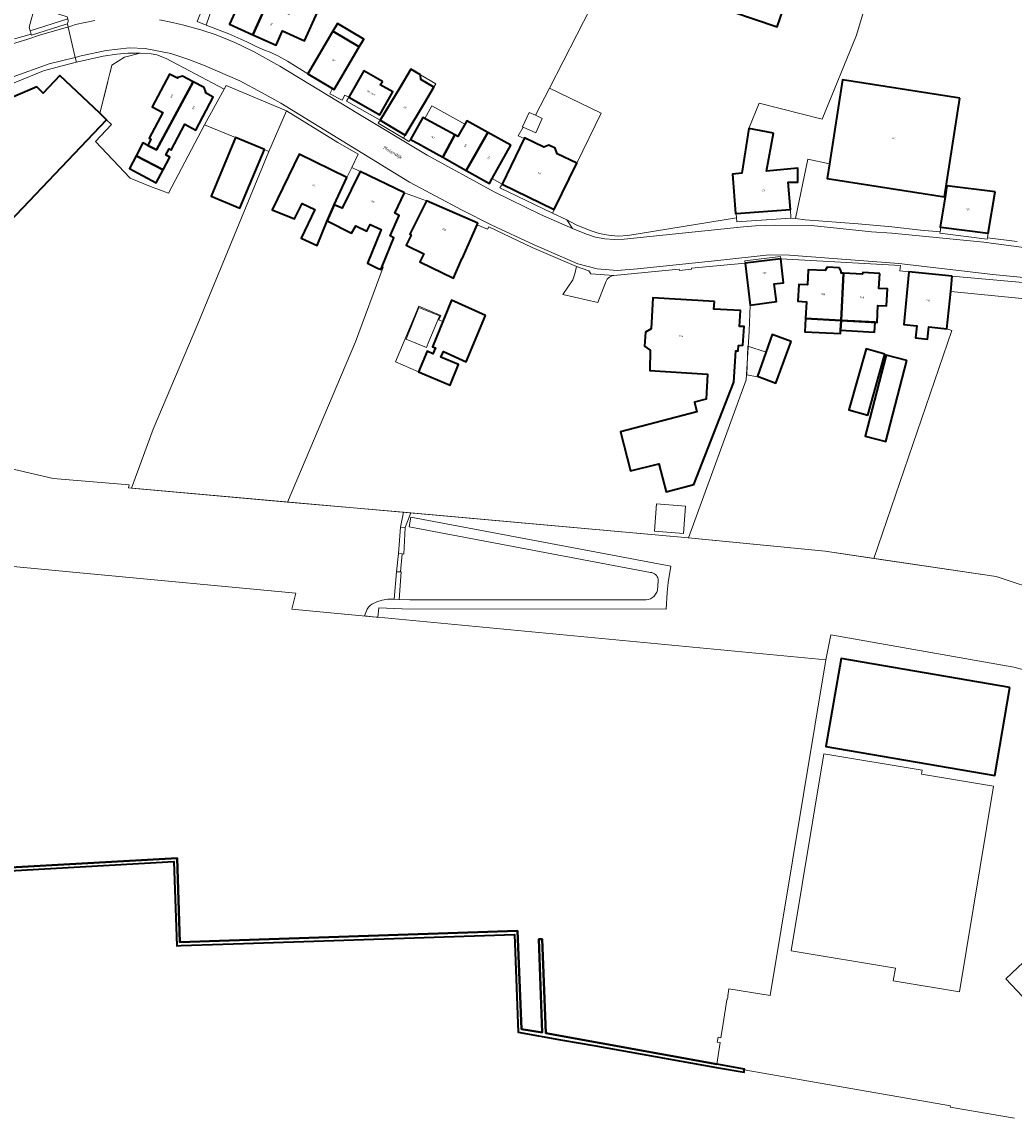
# Model space of a CAD drawing. Header units: metres. Extents: x 110065 to 112666, y 425872 to 427362.
# Tile 79 of 104: x 111413 to 111619, y 426213 to 426440. Entities that reach past the tile are written whole.
import ezdxf

# ---------------------------------------------------------------- set-up
doc = ezdxf.new("R2010")
doc.units = ezdxf.units.M
doc.linetypes.add('IE-TERREINAFSCHEIDING', pattern=[10, 8, -2])
for name, color, linetype, lineweight in [('B-WE-GK-KADEMUUR-G', 150, 'Continuous', 35), ('B-WE-GK-KADEMUUR-GV', 150, 'Continuous', 35), ('B-WE-GR-BEPLANTING_CULTUUR_HEESTERS-GV', 90, 'Continuous', 18), ('B-WE-GR-GRAS-GV', 60, 'Continuous', 13), ('B-WE-GR-HAAG-G', 90, 'GR-HAAG1', 13), ('B-WE-IE-TERREINAFSCHEIDING-G', 210, 'IE-TERREINAFSCHEIDING', 18), ('B-WE-IE-TERREINAFSCHEIDING_KUNSTMATIG_HEKWERK-G', 20, 'IE-TERREINAFSCHEIDING-KUNSTMATIG', 18), ('B-WE-IE-TERREINAFSCHEIDING_KUNSTMATIG_MUUR-G', 90, 'IE-TERREINAFSCHEIDING-KUNSTMATIG-DICHT', 18), ('B-WE-OG-BEBOUWING-GV', 7, 'Continuous', 35), ('B-WE-OG-BEBOUWING-T18', 10, 'Continuous', 18), ('B-WE-OG-BEBOUWING_LUIFEL-GV', 7, 'Continuous', 18), ('B-WE-OG-BEBOUWING_OVERIG-GV', 7, 'Continuous', 18), ('B-WE-OG-BEBOUWING_STRAATNAAM-T35', 50, 'Continuous', 35), ('B-WE-OG-TERREIN_ERF-GV', 7, 'Continuous', 18), ('B-WE-VH-ONVERHARD-GV', 252, 'Continuous', 18), ('B-WE-VH-VERHARDING_ASFALT-GV', 252, 'Continuous', 18), ('B-WE-VH-VERHARDING_BETON-GV', 252, 'Continuous', 18), ('B-WE-VH-VERHARDING_GESLOTEN-GV', 7, 'Continuous', 18), ('B-WE-VH-VERHARDING_OPEN-GV', 252, 'Continuous', 18), ('B-WE-VH-VERHARDING_TEGEL-GV', 252, 'Continuous', 18)]:
    doc.layers.add(name, color=color, linetype=linetype, lineweight=lineweight)
doc.styles.add('NLCS-ISO-M200-T18', font='NLCS-ISO.ttf')
doc.styles.add('NLCS-ISO-M200-T35', font='NLCS-ISO.ttf')
doc.linetypes.add('GR-HAAG1', pattern='A,6,[176,NLCS.SHX,S=0.125,R=0,X=0,Y=0],-2', length=8)
doc.linetypes.add('IE-TERREINAFSCHEIDING-KUNSTMATIG', pattern='A,4,[82,NLCS.SHX,S=0.75,R=90,X=0,Y=0],4,-2', length=10)
doc.linetypes.add('IE-TERREINAFSCHEIDING-KUNSTMATIG-DICHT', pattern='A,8,-1,[82,NLCS.SHX,S=0.75,R=90,X=0,Y=0],-1', length=10)

msp = doc.modelspace()

# ---------------------------------------------------------------- linework, layer by layer
at = {"layer": 'B-WE-GK-KADEMUUR-G', "flags": 128}
msp.add_lwpolyline([(111333.391, 426330.832), (111334.354, 426330.807), (111326.965, 426260.359), (111445.654, 426266.996), (111446.204, 426249.574), (111516.219, 426251.956), (111516.987, 426231.547), (111521.299, 426230.839), (111520.632, 426250.199), (111521.314, 426250.199), (111522.036, 426230.723), (111557.51, 426224.302)], dxfattribs=at)
at = {"layer": 'B-WE-GK-KADEMUUR-GV', "flags": 128}
msp.add_lwpolyline([(111397.484, 426263.603), (111444.964, 426266.339), (111445.581, 426248.833), (111446.459, 426248.863), (111455.123, 426249.157), (111459.406, 426249.302), (111515.566, 426251.208), (111516.296, 426230.931), (111525.505, 426229.292), (111531.998, 426228.137), (111557.402, 426223.616), (111563.141, 426222.606), (111563.199, 426223.103), (111563.219, 426223.269), (111557.51, 426224.302), (111522.036, 426230.723), (111521.314, 426250.199), (111520.632, 426250.199), (111521.299, 426230.839), (111516.987, 426231.547), (111516.219, 426251.956), (111446.204, 426249.574), (111445.654, 426266.996), (111326.965, 426260.359)], dxfattribs=at)
at = {"layer": 'B-WE-GR-BEPLANTING_CULTUUR_HEESTERS-GV', "flags": 128}
msp.add_lwpolyline([(111462.506, 426463.942), (111459.719, 426465.024), (111453.971, 426450.786), (111449.821, 426440.507), (111451.635, 426439.753), (111454.249, 426447.189), (111459.957, 426459.51), (111462.506, 426463.942), (111462.506, 426463.942)], close=True, dxfattribs=at)
at = {"layer": 'B-WE-GR-GRAS-GV', "flags": 128}
for points in [[(111378.058, 426330.631), (111426.234, 426326.101), (111470.27, 426321.936), (111469.4, 426318.622), (111486.914, 426316.973), (111484.507, 426317.235), (111485.005, 426318.645), (111485.29, 426319.026), (111485.627, 426319.362), (111486.009, 426319.646), (111487.05, 426320.154), (111488.152, 426320.51), (111489.293, 426320.707), (111490.451, 426320.741), (111490.629, 426320.733), (111491.138, 426326.393), (111491.545, 426330.179), (111491.966, 426335.639), (111492.548, 426338.713), (111468.513, 426340.85), (111436.189, 426343.725), (111435.596, 426343.778), (111435.728, 426344.437), (111419.979, 426345.732), (111403.605, 426349.536)], [(111635.46, 426318.764), (111615.401, 426325.415), (111590.063, 426329.17), (111579.938, 426330.671), (111551.604, 426333.453), (111550.88, 426333.524), (111550.88, 426333.524), (111550.88, 426333.524), (111494.09, 426338.576), (111492.89, 426335.568), (111492.635, 426330.044), (111492.311, 426330.084), (111491.954, 426326.402), (111492.101, 426326.404), (111491.671, 426320.627), (111493.891, 426320.576), (111542.826, 426320.552), (111543.294, 426320.638), (111543.74, 426320.803), (111544.151, 426321.043), (111544.515, 426321.349), (111544.82, 426321.714), (111545.059, 426322.126), (111545.222, 426322.573), (111545.377, 426324.409), (111545.373, 426324.618), (111545.344, 426324.825), (111545.267, 426325.099), (111545.147, 426325.358), (111544.987, 426325.594), (111544.791, 426325.802), (111544.565, 426325.975), (111544.314, 426326.111), (111544.045, 426326.205), (111543.764, 426326.254), (111493.772, 426335.675), (111494.079, 426337.714), (111547.942, 426327.546), (111547.434, 426324.141), (111547.231, 426322.08), (111546.974, 426318.611), (111492.31, 426318.685), (111487.424, 426318.917), (111487.263, 426316.942), (111580.126, 426308.127), (111581.131, 426313.316), (111619.037, 426306.609), (111623.273, 426305.497)]]:
    msp.add_lwpolyline(points, dxfattribs=at)
at = {"layer": 'B-WE-GR-HAAG-G', "flags": 128}
msp.add_lwpolyline([(111451.635, 426439.753), (111454.249, 426447.189), (111459.957, 426459.51), (111466.554, 426470.982), (111471.704, 426485.293)], dxfattribs=at)
at = {"layer": 'B-WE-IE-TERREINAFSCHEIDING-G', "flags": 128}
msp.add_lwpolyline([(111438.008, 426433.922), (111434.721, 426433.096), (111432.147, 426431.412), (111429.594, 426421.462)], dxfattribs=at)
at = {"layer": 'B-WE-IE-TERREINAFSCHEIDING_KUNSTMATIG_HEKWERK-G', "flags": 128}
msp.add_lwpolyline([(111353.729, 426351.931), (111383.433, 426349.369), (111403.605, 426349.536), (111419.979, 426345.732), (111435.728, 426344.437), (111435.596, 426343.778), (111500, 426338.05), (111550.88, 426333.524), (111579.938, 426330.671), (111615.401, 426325.415), (111635.46, 426318.764), (111643.014, 426312.823), (111645.386, 426312.11), (111646.13, 426314.96)], dxfattribs=at)
at = {"layer": 'B-WE-IE-TERREINAFSCHEIDING_KUNSTMATIG_MUUR-G', "flags": 128}
for points in [[(111415.367, 426437.877), (111415.168, 426438.55), (111414.947, 426439.295), (111416.145, 426443.611), (111422.83, 426441.46)], [(111573.806, 426399.671), (111576.333, 426411.921), (111580.855, 426410.941)]]:
    msp.add_lwpolyline(points, dxfattribs=at)
at = {"layer": 'B-WE-OG-BEBOUWING-GV', "flags": 128}
for points in [[(111566.524, 426453.725), (111560.316, 426455.896), (111556.155, 426444.116), (111570.01, 426439.363), (111574.061, 426451.227), (111568.879, 426452.865), (111569.107, 426453.703), (111566.804, 426454.423), (111566.524, 426453.725), (111566.524, 426453.725)], [(111466.858, 426450), (111464.553, 426451.044), (111461.913, 426445.214), (111459.39, 426446.356), (111456.486, 426439.942), (111461.325, 426437.75), (111464.218, 426444.17), (111466.858, 426450), (111466.858, 426450)], [(111474.737, 426442.436), (111469.909, 426444.622), (111468.771, 426442.108), (111464.218, 426444.17), (111461.325, 426437.75), (111466.14, 426435.57), (111467.501, 426438.576), (111472.056, 426436.514), (111474.737, 426442.436), (111474.737, 426442.436)], [(111477.923, 426438.461), (111483.404, 426435.219), (111484.35, 426436.818), (111478.869, 426440.061), (111477.923, 426438.461), (111477.923, 426438.461)], [(111483.404, 426435.219), (111477.923, 426438.461), (111472.702, 426429.636), (111477.882, 426426.572), (111478.183, 426426.394), (111483.404, 426435.219), (111483.404, 426435.219)], [(111488.198, 426428.055), (111484.328, 426430.256), (111481.23, 426424.786), (111487.673, 426421.137), (111490.383, 426425.922), (111487.755, 426427.346), (111488.198, 426428.055), (111488.198, 426428.055)], [(111496.11, 426429.414), (111494.065, 426430.617), (111491.784, 426426.738), (111487.75, 426420.049), (111492.92, 426416.931), (111496.988, 426423.677), (111498.869, 426426.875), (111496.173, 426428.43), (111496.11, 426429.414), (111496.11, 426429.414)], [(111429.594, 426421.462), (111421.353, 426429.293), (111417.865, 426425.659), (111416.553, 426426.913), (111406.46, 426422.68), (111395.894, 426411.627), (111397.958, 426409.645), (111394.648, 426406.192), (111397.102, 426403.826), (111393.056, 426399.573), (111392.193, 426400.394), (111385.359, 426393.21), (111386.222, 426392.389), (111365.208, 426370.297), (111358.605, 426363.356), (111368.301, 426354.134), (111431.034, 426420.094), (111429.594, 426421.462), (111429.594, 426421.462)], [(111451.229, 426426.822), (111449.005, 426427.996), (111441.361, 426413.856), (111439.577, 426414.796), (111438.565, 426415.329), (111437.155, 426412.653), (111442.743, 426409.709), (111444.157, 426412.382), (111443.306, 426412.831), (111444, 426414.054), (111444.41, 426413.835), (111447.263, 426419.184), (111449.534, 426417.972), (111453.13, 426424.786), (111451.51, 426425.682), (111451.582, 426425.825), (111451.229, 426426.822), (111451.229, 426426.822)], [(111445.741, 426428.706), (111444.09, 426429.583), (111440.497, 426422.775), (111442.716, 426421.586), (111439.867, 426416.269), (111440.177, 426416.103), (111439.577, 426414.796), (111441.361, 426413.856), (111449.005, 426427.996), (111446.781, 426429.169), (111445.816, 426428.847), (111445.741, 426428.706), (111445.741, 426428.706)], [(111607.854, 426424.622), (111583.562, 426428.394), (111580.855, 426410.941), (111580.389, 426407.934), (111604.682, 426404.167), (111607.854, 426424.622), (111607.854, 426424.622)], [(111503.215, 426416.967), (111496.569, 426420.612), (111494.022, 426416.036), (111495.6, 426415.158), (111497.327, 426414.197), (111500.692, 426412.324), (111503.215, 426416.967), (111503.215, 426416.967)], [(111510.037, 426417.459), (111505.662, 426419.863), (111503.839, 426416.625), (111503.215, 426416.967), (111500.692, 426412.324), (111505.58, 426409.603), (111510.037, 426417.459), (111510.037, 426417.459)], [(111463.724, 426413.917), (111457.752, 426416.408), (111452.697, 426404.29), (111458.669, 426401.799), (111463.724, 426413.917), (111463.724, 426413.917)], [(111514.799, 426414.843), (111510.037, 426417.459), (111505.58, 426409.603), (111510.391, 426406.925), (111510.94, 426407.912), (111514.799, 426414.843), (111514.799, 426414.843)], [(111521.631, 426414.407), (111517.657, 426416.342), (111517.585, 426416.194), (111512.982, 426406.775), (111523.782, 426401.497), (111528.465, 426411.08), (111524.404, 426413.057), (111524.027, 426414.234), (111522.673, 426414.835), (111521.631, 426414.407), (111521.631, 426414.407)], [(111569.239, 426417.313), (111564.118, 426418.295), (111562.667, 426409.011), (111560.756, 426408.838), (111561.375, 426400.663), (111561.487, 426400.671), (111572.739, 426401.523), (111572.313, 426407.157), (111574.295, 426407.18), (111574.32, 426410.067), (111567.806, 426409.477), (111569.239, 426417.313), (111569.239, 426417.313)], [(111442.743, 426409.709), (111437.155, 426412.653), (111435.745, 426409.977), (111441.328, 426407.035), (111442.743, 426409.709), (111442.743, 426409.709)], [(111480.843, 426408.159), (111470.908, 426412.978), (111465.375, 426401.443), (111470.006, 426399.537), (111471.582, 426402.733), (111474.16, 426401.533), (111471.388, 426395.572), (111474.675, 426394.044), (111476.714, 426399.138), (111478.206, 426402.491), (111480.843, 426408.159), (111480.843, 426408.159)], [(111492.789, 426404.943), (111483.559, 426409.418), (111479.866, 426401.794), (111478.206, 426402.491), (111476.714, 426399.138), (111481.765, 426396.591), (111482.653, 426398.116), (111484.989, 426396.985), (111485.678, 426398.407), (111487.905, 426397.33), (111485.086, 426390.349), (111487.183, 426389.335), (111487.848, 426389.032), (111488.113, 426389.672), (111490.592, 426395.645), (111489.769, 426396.058), (111491.695, 426400.253), (111490.744, 426400.713), (111492.789, 426404.943), (111492.789, 426404.943)], [(111615.223, 426405.196), (111605.151, 426406.407), (111604.801, 426404.149), (111603.821, 426397.834), (111603.914, 426397.822), (111613.747, 426396.606), (111615.223, 426405.196), (111615.223, 426405.196)], [(111507.948, 426398.64), (111497.31, 426403.322), (111493.879, 426396.358), (111494.174, 426396.214), (111493.139, 426394.103), (111496.763, 426392.327), (111495.957, 426390.683), (111502.902, 426387.279), (111504.649, 426391.276), (111504.713, 426391.248), (111507.806, 426398.316), (111507.948, 426398.64), (111507.948, 426398.64)], [(111571.354, 426386.331), (111570.797, 426391.274), (111563.386, 426390.361), (111564.39, 426381.646), (111569.88, 426382.443), (111569.394, 426386.068), (111571.354, 426386.331), (111571.354, 426386.331)], [(111582.913, 426389.385), (111580.36, 426389.526), (111579.932, 426388.848), (111576.43, 426389.018), (111576.28, 426385.911), (111574.512, 426385.986), (111574.32, 426382.484), (111576.076, 426382.395), (111575.898, 426378.892), (111583.251, 426378.498), (111583.757, 426388.281), (111583.268, 426388.302), (111583.293, 426388.651), (111582.913, 426389.385), (111582.913, 426389.385)], [(111591.271, 426388.229), (111587.746, 426388.434), (111587.728, 426388.114), (111583.757, 426388.281), (111583.251, 426378.498), (111590.718, 426378.097), (111590.907, 426381.624), (111592.675, 426381.53), (111592.863, 426385.048), (111591.106, 426385.141), (111591.271, 426388.229), (111591.271, 426388.229)], [(111606.288, 426387.667), (111597.328, 426388.577), (111596.245, 426377.681), (111598.937, 426377.414), (111598.684, 426374.871), (111601.187, 426374.622), (111601.437, 426377.144), (111605.206, 426376.77), (111605.971, 426384.473), (111606.288, 426387.667), (111606.288, 426387.667)], [(111509.56, 426379.524), (111502.484, 426382.676), (111498.596, 426373.056), (111499.188, 426372.788), (111498.644, 426371.585), (111497.449, 426372.126), (111495.66, 426367.859), (111502.208, 426365.114), (111503.987, 426369.356), (111500.324, 426370.892), (111500.843, 426372.04), (111505.563, 426369.905), (111509.56, 426379.524), (111509.56, 426379.524)], [(111557.014, 426382.461), (111544.259, 426383.222), (111543.904, 426376.781), (111542.695, 426376.064), (111542.498, 426373.181), (111543.66, 426372.362), (111543.586, 426368.131), (111555.58, 426367.391), (111555.291, 426362.199), (111552.844, 426361.563), (111553.36, 426359.517), (111537.505, 426355.411), (111539.612, 426347.29), (111545.466, 426348.803), (111546.972, 426342.978), (111552.715, 426344.476), (111561.059, 426365.682), (111561.451, 426372.2), (111561.895, 426372.175), (111561.963, 426373.288), (111562.902, 426373.345), (111563.198, 426377.25), (111562.205, 426377.26), (111562.406, 426380.558), (111556.915, 426380.81), (111557.014, 426382.461), (111557.014, 426382.461)], [(111583.251, 426378.498), (111575.897, 426378.872), (111575.752, 426376.159), (111583.105, 426375.765), (111583.142, 426376.469), (111583.251, 426378.498), (111583.251, 426378.498)], [(111583.251, 426378.498), (111583.142, 426376.469), (111590.208, 426376.091), (111590.317, 426378.119), (111583.251, 426378.498), (111583.251, 426378.498)], [(111572.882, 426374.169), (111568.995, 426375.553), (111565.931, 426366.958), (111569.76, 426365.49), (111572.882, 426374.169), (111572.882, 426374.169)], [(111592.356, 426371.531), (111588.421, 426372.639), (111584.86, 426359.989), (111588.794, 426358.882), (111592.356, 426371.531), (111592.356, 426371.531)], [(111596.858, 426370.192), (111592.606, 426371.287), (111588.277, 426354.511), (111592.528, 426353.416), (111596.858, 426370.192), (111596.858, 426370.192)], [(111618.236, 426302.392), (111583.261, 426308.396), (111580.126, 426290.129), (111615.1, 426284.125), (111618.236, 426302.392), (111618.236, 426302.392)]]:
    msp.add_lwpolyline(points, close=True, dxfattribs=at)
at = {"layer": 'B-WE-OG-BEBOUWING_LUIFEL-GV', "flags": 128}
for points in [[(111496.11, 426429.414), (111496.173, 426428.43), (111498.855, 426426.853), (111499.269, 426427.556), (111496.11, 426429.414), (111496.11, 426429.414)], [(111498.45, 426422.988), (111497.013, 426420.368), (111503.215, 426416.967), (111503.839, 426416.625), (111505.305, 426419.228), (111498.45, 426422.988), (111498.45, 426422.988)], [(111495.66, 426367.859), (111497.449, 426372.126), (111498.644, 426371.585), (111499.188, 426372.788), (111498.596, 426373.056), (111500.717, 426378.303), (111499.898, 426378.633), (111500.281, 426379.545), (111495.739, 426381.449), (111490.893, 426369.887), (111495.66, 426367.859), (111495.66, 426367.859)], [(111567.711, 426371.95), (111563.927, 426373.185), (111563.742, 426367.191), (111565.878, 426366.802), (111565.931, 426366.958), (111567.711, 426371.95), (111567.711, 426371.95)]]:
    msp.add_lwpolyline(points, close=True, dxfattribs=at)
at = {"layer": 'B-WE-OG-BEBOUWING_OVERIG-GV', "flags": 128}
for points in [[(111519.894, 426421.038), (111518.607, 426421.631), (111517.245, 426418.675), (111517.4, 426418.603), (111519.969, 426417.419), (111521.332, 426420.375), (111519.894, 426421.038), (111519.894, 426421.038)], [(111500, 426379.49), (111495.767, 426381.215), (111493.087, 426374.64), (111495.094, 426373.822), (111497.347, 426372.904), (111497.846, 426374.128), (111500, 426379.413), (111500.027, 426379.479), (111500, 426379.49), (111500, 426379.49)], [(111551.002, 426340.023), (111545.004, 426340.472), (111544.579, 426334.796), (111550.577, 426334.347), (111551.002, 426340.023), (111551.002, 426340.023)]]:
    msp.add_lwpolyline(points, close=True, dxfattribs=at)
at = {"layer": 'B-WE-OG-TERREIN_ERF-GV', "flags": 128}
for points in [[(111560.316, 426455.896), (111566.524, 426453.725), (111566.804, 426454.423), (111569.107, 426453.703), (111568.879, 426452.865), (111574.061, 426451.227), (111570.01, 426439.363), (111556.155, 426444.116), (111560.316, 426455.896), (111560.316, 426455.896)], [(111474.737, 426442.436), (111472.056, 426436.514), (111467.501, 426438.576), (111466.14, 426435.57), (111461.325, 426437.75), (111456.486, 426439.942), (111459.39, 426446.356), (111461.913, 426445.214), (111464.553, 426451.044), (111466.858, 426450), (111464.218, 426444.17), (111468.771, 426442.108), (111469.909, 426444.622), (111474.737, 426442.436), (111474.737, 426442.436)], [(111443.399, 426432.827), (111441.423, 426433.594), (111440.248, 426433.791), (111438.008, 426433.922), (111434.721, 426433.096), (111432.147, 426431.412), (111429.594, 426421.462), (111431.034, 426420.094), (111432.036, 426419.142), (111428.731, 426415.63), (111435.905, 426408.022), (111440.109, 426406.264), (111443.855, 426404.891), (111451.341, 426419.082), (111455.388, 426426.469), (111443.399, 426432.827), (111443.399, 426432.827)], [(111481.23, 426424.786), (111484.328, 426430.256), (111488.198, 426428.055), (111487.755, 426427.346), (111490.383, 426425.922), (111487.673, 426421.137), (111481.23, 426424.786), (111481.23, 426424.786)], [(111440.177, 426416.103), (111439.867, 426416.269), (111442.716, 426421.586), (111440.497, 426422.775), (111444.09, 426429.583), (111445.741, 426428.706), (111445.816, 426428.847), (111446.781, 426429.169), (111449.005, 426427.996), (111451.229, 426426.822), (111451.582, 426425.825), (111451.51, 426425.682), (111453.13, 426424.786), (111449.534, 426417.972), (111447.263, 426419.184), (111444.41, 426413.835), (111444, 426414.054), (111443.306, 426412.831), (111444.157, 426412.382), (111442.743, 426409.709), (111441.328, 426407.035), (111435.745, 426409.977), (111437.155, 426412.653), (111438.565, 426415.329), (111439.577, 426414.796), (111440.177, 426416.103), (111440.177, 426416.103)], [(111533.534, 426421.453), (111522.801, 426426.698), (111519.894, 426421.038), (111518.607, 426421.631), (111517.245, 426418.675), (111517.4, 426418.603), (111516.347, 426416.783), (111517.585, 426416.194), (111517.657, 426416.342), (111521.631, 426414.407), (111522.673, 426414.835), (111524.027, 426414.234), (111524.404, 426413.057), (111528.465, 426411.08), (111533.534, 426421.453), (111533.534, 426421.453)], [(111478.964, 426415.414), (111468.316, 426421.938), (111464.647, 426413.532), (111449.927, 426377.801), (111440.655, 426355.983), (111436.189, 426343.725), (111468.513, 426340.85), (111482.591, 426374.089), (111488.379, 426389.566), (111488.113, 426389.672), (111487.848, 426389.032), (111487.183, 426389.335), (111485.086, 426390.349), (111487.905, 426397.33), (111485.678, 426398.407), (111484.989, 426396.985), (111482.653, 426398.116), (111481.765, 426396.591), (111476.714, 426399.138), (111474.675, 426394.044), (111471.388, 426395.572), (111474.16, 426401.533), (111471.582, 426402.733), (111470.006, 426399.537), (111465.375, 426401.443), (111470.908, 426412.978), (111480.843, 426408.159), (111481.855, 426410.244), (111483.184, 426412.982), (111478.964, 426415.414), (111478.964, 426415.414)], [(111432.036, 426419.142), (111431.034, 426420.094), (111368.301, 426354.134), (111368.005, 426350.7), (111383.433, 426349.369), (111403.605, 426349.536), (111419.979, 426345.732), (111435.728, 426344.437), (111435.596, 426343.778), (111436.189, 426343.725), (111440.655, 426355.983), (111449.927, 426377.801), (111464.647, 426413.532), (111463.724, 426413.917), (111458.669, 426401.799), (111452.697, 426404.29), (111457.752, 426416.408), (111451.341, 426419.082), (111443.855, 426404.891), (111440.109, 426406.264), (111435.905, 426408.022), (111428.731, 426415.63), (111432.036, 426419.142), (111432.036, 426419.142)], [(111492.92, 426416.931), (111487.75, 426420.049), (111487.321, 426419.394), (111492.538, 426416.297), (111492.92, 426416.931), (111492.92, 426416.931)], [(111483.559, 426409.418), (111481.855, 426410.244), (111480.843, 426408.159), (111478.206, 426402.491), (111479.866, 426401.794), (111483.559, 426409.418), (111483.559, 426409.418)], [(111495.957, 426390.683), (111496.763, 426392.327), (111493.139, 426394.103), (111494.174, 426396.214), (111493.879, 426396.358), (111497.31, 426403.322), (111492.789, 426404.943), (111490.744, 426400.713), (111491.695, 426400.253), (111489.769, 426396.058), (111490.592, 426395.645), (111488.113, 426389.672), (111488.379, 426389.566), (111482.591, 426374.089), (111468.513, 426340.85), (111492.548, 426338.713), (111494.09, 426338.576), (111550.88, 426333.524), (111551.604, 426333.453), (111563.562, 426366.217), (111564.209, 426376.291), (111564.39, 426381.646), (111563.386, 426390.361), (111552.281, 426389.363), (111552.249, 426389.117), (111549.777, 426388.892), (111549.73, 426389.119), (111536.128, 426387.795), (111535.82, 426387.74), (111535.524, 426387.636), (111535.248, 426387.487), (111534.999, 426387.297), (111534.784, 426387.069), (111534.608, 426386.81), (111534.475, 426386.526), (111532.861, 426382.228), (111525.565, 426383.906), (111527.658, 426386.937), (111528.061, 426388.181), (111528.39, 426389.721), (111519.21, 426393.599), (111510.219, 426397.896), (111510.001, 426397.413), (111507.806, 426398.316), (111504.713, 426391.248), (111504.649, 426391.276), (111502.902, 426387.279), (111495.957, 426390.683), (111495.957, 426390.683)], [(111523.782, 426401.497), (111512.982, 426406.775), (111512.545, 426405.986), (111523.411, 426400.737), (111523.782, 426401.497), (111523.782, 426401.497)], [(111595.564, 426389.861), (111570.797, 426391.274), (111571.354, 426386.331), (111569.394, 426386.068), (111569.88, 426382.443), (111564.39, 426381.646), (111564.209, 426376.291), (111563.562, 426366.217), (111551.604, 426333.453), (111579.938, 426330.671), (111590.063, 426329.17), (111606.236, 426376.417), (111605.206, 426376.77), (111601.437, 426377.144), (111601.187, 426374.622), (111598.684, 426374.871), (111598.937, 426377.414), (111596.245, 426377.681), (111597.328, 426388.577), (111595.453, 426388.767), (111595.564, 426389.861), (111595.564, 426389.861)], [(111570.797, 426391.274), (111570.73, 426391.794), (111563.322, 426390.857), (111563.386, 426390.361), (111570.797, 426391.274), (111570.797, 426391.274)], [(111580.36, 426389.526), (111582.913, 426389.385), (111583.293, 426388.651), (111583.268, 426388.302), (111583.757, 426388.281), (111587.728, 426388.114), (111587.746, 426388.434), (111591.271, 426388.229), (111591.106, 426385.141), (111592.863, 426385.048), (111592.675, 426381.53), (111590.907, 426381.624), (111590.718, 426378.097), (111583.251, 426378.498), (111575.898, 426378.892), (111576.076, 426382.395), (111574.32, 426382.484), (111574.512, 426385.986), (111576.28, 426385.911), (111576.43, 426389.018), (111579.932, 426388.848), (111580.36, 426389.526), (111580.36, 426389.526)], [(111499.188, 426372.788), (111498.596, 426373.056), (111502.484, 426382.676), (111509.56, 426379.524), (111505.563, 426369.905), (111500.843, 426372.04), (111500.324, 426370.892), (111503.987, 426369.356), (111502.208, 426365.114), (111495.66, 426367.859), (111497.449, 426372.126), (111498.644, 426371.585), (111499.188, 426372.788), (111499.188, 426372.788)], [(111543.66, 426372.362), (111542.498, 426373.181), (111542.695, 426376.064), (111543.904, 426376.781), (111544.259, 426383.222), (111557.014, 426382.461), (111556.915, 426380.81), (111562.406, 426380.558), (111562.205, 426377.26), (111563.198, 426377.25), (111562.902, 426373.345), (111561.963, 426373.288), (111561.895, 426372.175), (111561.451, 426372.2), (111561.059, 426365.682), (111552.715, 426344.476), (111546.972, 426342.978), (111545.466, 426348.803), (111539.612, 426347.29), (111537.505, 426355.411), (111553.36, 426359.517), (111552.844, 426361.563), (111555.291, 426362.199), (111555.58, 426367.391), (111543.586, 426368.131), (111543.66, 426372.362), (111543.66, 426372.362)], [(111565.931, 426366.958), (111568.995, 426375.553), (111572.882, 426374.169), (111569.76, 426365.49), (111565.931, 426366.958), (111565.931, 426366.958)], [(111588.421, 426372.639), (111592.356, 426371.531), (111588.794, 426358.882), (111584.86, 426359.989), (111588.421, 426372.639), (111588.421, 426372.639)], [(111592.606, 426371.287), (111596.858, 426370.192), (111592.528, 426353.416), (111588.277, 426354.511), (111592.606, 426371.287), (111592.606, 426371.287)], [(111618.236, 426302.392), (111615.1, 426284.125), (111580.126, 426290.129), (111583.261, 426308.396), (111618.236, 426302.392), (111618.236, 426302.392)], [(111600.04, 426285.239), (111599.899, 426284.392), (111614.861, 426281.908), (111607.78, 426239.272), (111594.081, 426241.547), (111594.516, 426244.164), (111572.885, 426247.756), (111579.672, 426288.621), (111600.04, 426285.239), (111600.04, 426285.239)], [(111659.619, 426256.227), (111630.206, 426228.457), (111617.409, 426242.011), (111646.823, 426269.781), (111659.619, 426256.227), (111659.619, 426256.227)]]:
    msp.add_lwpolyline(points, close=True, dxfattribs=at)
for points in [[(111531.309, 426443.259), (111522.801, 426426.698), (111533.534, 426421.453), (111528.465, 426411.08), (111523.782, 426401.497), (111523.411, 426400.737), (111526.399, 426399.381), (111528.37, 426398.299), (111531.223, 426397.132), (111533.105, 426396.511), (111535.042, 426396.156), (111537.083, 426396.009), (111539.077, 426396.106), (111561.555, 426399.775), (111561.487, 426400.671), (111561.375, 426400.663), (111560.756, 426408.838), (111562.667, 426409.011), (111564.118, 426418.295), (111566.287, 426423.588), (111579.341, 426420.227), (111586.444, 426437.655), (111590.314, 426450.684)], [(111590.314, 426450.684), (111586.444, 426437.655), (111579.341, 426420.227), (111566.287, 426423.588), (111564.118, 426418.295), (111569.239, 426417.313), (111567.806, 426409.477), (111574.32, 426410.067), (111574.295, 426407.18), (111572.313, 426407.157), (111572.739, 426401.523), (111572.855, 426399.681), (111573.806, 426399.671), (111576.333, 426411.921), (111580.855, 426410.941), (111583.562, 426428.394), (111607.854, 426424.622), (111604.682, 426404.167), (111604.801, 426404.149), (111605.151, 426406.407), (111615.223, 426405.196), (111613.747, 426396.606), (111613.57, 426395.659), (111619.755, 426394.895)], [(111454.249, 426447.189), (111451.635, 426439.753), (111456.396, 426437.902), (111460.091, 426436.269), (111462.019, 426435.297), (111463.753, 426434.528), (111464.927, 426434.123), (111466.486, 426433.401), (111468.52, 426432.246), (111472.702, 426429.636), (111477.923, 426438.461), (111483.404, 426435.219), (111478.183, 426426.394), (111477.882, 426426.572), (111477.297, 426425.503), (111479.874, 426424.197), (111480.436, 426425.235), (111481.23, 426424.786), (111481.23, 426424.786), (111481.23, 426424.786), (111480.754, 426423.946), (111487.75, 426420.049), (111491.784, 426426.738), (111494.065, 426430.617), (111496.11, 426429.414), (111496.173, 426428.43), (111498.869, 426426.875), (111496.988, 426423.677), (111492.92, 426416.931), (111492.538, 426416.297), (111493.696, 426415.609), (111494.022, 426416.036), (111496.569, 426420.612), (111503.215, 426416.967), (111503.839, 426416.625), (111505.662, 426419.863), (111510.037, 426417.459), (111514.799, 426414.843), (111510.94, 426407.912), (111512.982, 426406.775), (111517.585, 426416.194), (111516.347, 426416.783), (111517.4, 426418.603), (111517.245, 426418.675), (111518.607, 426421.631), (111519.894, 426421.038), (111522.801, 426426.698), (111531.309, 426443.259)], [(111411.94, 426436.868), (111415.367, 426437.877), (111415.168, 426438.55), (111414.947, 426439.295), (111416.145, 426443.611)], [(111624.952, 426382.621), (111605.971, 426384.473), (111605.206, 426376.77), (111606.236, 426376.417), (111590.063, 426329.17), (111615.401, 426325.415), (111635.46, 426318.764)], [(111623.273, 426305.497), (111619.037, 426306.609), (111581.131, 426313.316), (111580.126, 426308.127), (111568.562, 426238.498), (111560.018, 426239.917), (111559.792, 426238.47), (111559.795, 426238.136), (111559.657, 426237.77), (111559.63, 426237.598), (111559.596, 426237.603), (111558.835, 426232.753), (111558.365, 426229.755), (111557.75, 426229.852), (111557.591, 426228.843), (111558.207, 426228.746), (111557.51, 426224.302), (111557.51, 426224.302), (111557.51, 426224.302), (111563.219, 426223.269), (111563.199, 426223.103), (111577.758, 426220.54), (111605.943, 426215.681), (111605.883, 426215.384), (111619.18, 426213.108)]]:
    msp.add_lwpolyline(points, dxfattribs=at)
at = {"layer": 'B-WE-VH-ONVERHARD-GV', "flags": 128}
msp.add_lwpolyline([(111326.965, 426260.359), (111445.654, 426266.996), (111446.204, 426249.574), (111516.219, 426251.956), (111516.987, 426231.547), (111521.299, 426230.839), (111520.632, 426250.199), (111521.314, 426250.199), (111522.036, 426230.723), (111557.51, 426224.302), (111557.51, 426224.302), (111557.51, 426224.302), (111558.207, 426228.746), (111557.591, 426228.843), (111557.75, 426229.852), (111558.365, 426229.755), (111558.835, 426232.753), (111559.596, 426237.603), (111559.63, 426237.598), (111559.657, 426237.77), (111559.795, 426238.136), (111559.792, 426238.47), (111560.018, 426239.917), (111568.562, 426238.498), (111580.126, 426308.127), (111487.263, 426316.942), (111486.914, 426316.973), (111469.4, 426318.622), (111470.27, 426321.936), (111426.234, 426326.101), (111378.058, 426330.631)], dxfattribs=at)
at = {"layer": 'B-WE-VH-VERHARDING_ASFALT-GV', "flags": 128}
for points in [[(111411.441, 426428.959), (111419.118, 426431.69), (111424.527, 426433.057), (111423.062, 426439.347), (111422.934, 426439.306), (111417.323, 426437.743), (111414.512, 426436.787), (111411.531, 426435.848)], [(111428.617, 426440.692), (111424.598, 426439.84), (111423.062, 426439.347), (111424.527, 426433.057), (111425.733, 426433.362), (111430.91, 426434.501), (111435.783, 426435.06), (111439.051, 426434.865), (111444.353, 426433.826), (111448.059, 426432.603), (111451.443, 426431.307), (111458.648, 426428.154), (111463.299, 426425.682), (111467.13, 426423.538), (111493.784, 426407.177), (111504.7, 426401.357), (111510.741, 426398.344), (111519.638, 426394.159), (111528.662, 426390.253), (111532.707, 426389.198), (111536.872, 426388.833), (111541.039, 426389.171), (111557.708, 426390.945), (111568.342, 426392.112), (111572.538, 426392.052), (111595.226, 426390.324), (111614.699, 426388.034), (111621.065, 426387.392)], [(111639.253, 426391.216), (111612.875, 426394.705), (111593.782, 426396.602), (111589.594, 426396.895), (111577.138, 426398.161), (111569.54, 426398.232), (111565.495, 426398.137), (111563.002, 426397.938), (111538.317, 426395.368), (111536.323, 426395.271), (111534.282, 426395.418), (111532.345, 426395.773), (111530.463, 426396.394), (111527.61, 426397.561), (111520.984, 426400.466), (111511.37, 426405.163), (111497.503, 426412.752), (111483.086, 426421.422), (111466.964, 426431.251), (111461.473, 426434.254), (111459.21, 426435.393), (111457.596, 426436.163), (111453.739, 426437.723), (111450.569, 426438.772), (111447.058, 426439.706), (111444.706, 426440.26), (111442.003, 426440.849)]]:
    msp.add_lwpolyline(points, dxfattribs=at)
msp.add_lwpolyline([(111547.942, 426327.546), (111494.079, 426337.714), (111493.772, 426335.675), (111543.764, 426326.254), (111544.045, 426326.205), (111544.314, 426326.111), (111544.565, 426325.975), (111544.791, 426325.802), (111544.987, 426325.594), (111545.147, 426325.358), (111545.267, 426325.099), (111545.344, 426324.825), (111545.373, 426324.618), (111545.377, 426324.409), (111545.222, 426322.573), (111545.059, 426322.126), (111544.82, 426321.714), (111544.515, 426321.349), (111544.151, 426321.043), (111543.74, 426320.803), (111543.294, 426320.638), (111542.826, 426320.552), (111493.891, 426320.576), (111491.671, 426320.627), (111490.629, 426320.733), (111490.451, 426320.741), (111489.293, 426320.707), (111488.152, 426320.51), (111487.05, 426320.154), (111486.009, 426319.646), (111485.627, 426319.362), (111485.29, 426319.026), (111485.005, 426318.645), (111484.507, 426317.235), (111486.914, 426316.973), (111487.263, 426316.942), (111487.424, 426318.917), (111492.31, 426318.685), (111546.974, 426318.611), (111547.231, 426322.08), (111547.434, 426324.141), (111547.942, 426327.546), (111547.942, 426327.546)], close=True, dxfattribs=at)
at = {"layer": 'B-WE-VH-VERHARDING_BETON-GV', "flags": 128}
for points in [[(111492.89, 426335.568), (111491.966, 426335.639), (111491.545, 426330.179), (111492.311, 426330.084), (111492.635, 426330.044), (111492.89, 426335.568), (111492.89, 426335.568)], [(111491.671, 426320.627), (111492.101, 426326.404), (111491.954, 426326.402), (111491.138, 426326.393), (111490.629, 426320.733), (111491.671, 426320.627), (111491.671, 426320.627)]]:
    msp.add_lwpolyline(points, close=True, dxfattribs=at)
at = {"layer": 'B-WE-VH-VERHARDING_GESLOTEN-GV', "flags": 128}
for points in [[(111422.83, 426441.46), (111416.145, 426443.611), (111414.947, 426439.295), (111415.168, 426438.55), (111422.998, 426441.066), (111422.83, 426441.46), (111422.83, 426441.46)], [(111530.987, 426388.797), (111528.39, 426389.721), (111528.061, 426388.181), (111527.658, 426386.937), (111525.565, 426383.906), (111532.861, 426382.228), (111534.475, 426386.526), (111534.608, 426386.81), (111534.784, 426387.069), (111534.999, 426387.297), (111535.248, 426387.487), (111535.524, 426387.636), (111535.82, 426387.74), (111536.128, 426387.795), (111531.407, 426388.199), (111530.987, 426388.797), (111530.987, 426388.797)]]:
    msp.add_lwpolyline(points, close=True, dxfattribs=at)
at = {"layer": 'B-WE-VH-VERHARDING_OPEN-GV', "flags": 128}
for points in [[(111423.058, 426440.565), (111422.998, 426441.066), (111415.168, 426438.55), (111415.367, 426437.877), (111415.437, 426437.639), (111422.425, 426439.884), (111422.914, 426439.982), (111423.058, 426440.565), (111423.058, 426440.565)], [(111434.721, 426433.096), (111438.008, 426433.922), (111435.459, 426433.922), (111433.173, 426433.725), (111430.333, 426433.294), (111424.765, 426432.035), (111422.837, 426431.599), (111417.926, 426430.238), (111412.217, 426427.876), (111408.079, 426426.387), (111404.482, 426424.674), (111396.859, 426420.737), (111391.708, 426417.939), (111390.815, 426417.306), (111392.407, 426413.699), (111395.894, 426411.627), (111406.46, 426422.68), (111416.553, 426426.913), (111417.865, 426425.659), (111421.353, 426429.293), (111429.594, 426421.462), (111432.147, 426431.412), (111434.721, 426433.096), (111434.721, 426433.096)], [(111468.316, 426421.938), (111455.808, 426427.236), (111455.388, 426426.469), (111451.341, 426419.082), (111457.752, 426416.408), (111463.724, 426413.917), (111464.647, 426413.532), (111468.316, 426421.938), (111468.316, 426421.938)], [(111580.855, 426410.941), (111576.333, 426411.921), (111573.806, 426399.671), (111575.804, 426399.37), (111586.827, 426398.563), (111593.758, 426397.936), (111599.807, 426397.25), (111603.772, 426396.905), (111603.914, 426397.822), (111603.821, 426397.834), (111604.801, 426404.149), (111604.682, 426404.167), (111580.389, 426407.934), (111580.855, 426410.941), (111580.855, 426410.941)], [(111494.09, 426338.576), (111492.548, 426338.713), (111491.966, 426335.639), (111492.89, 426335.568), (111494.09, 426338.576), (111494.09, 426338.576)], [(111492.311, 426330.084), (111491.545, 426330.179), (111491.138, 426326.393), (111491.954, 426326.402), (111492.311, 426330.084), (111492.311, 426330.084)]]:
    msp.add_lwpolyline(points, close=True, dxfattribs=at)
for points in [[(111411.531, 426435.848), (111414.512, 426436.787), (111417.323, 426437.743), (111422.934, 426439.306), (111423.062, 426439.347), (111422.914, 426439.982), (111422.425, 426439.884), (111415.437, 426437.639), (111415.367, 426437.877), (111411.94, 426436.868)], [(111423.058, 426440.565), (111422.914, 426439.982), (111423.062, 426439.347), (111424.598, 426439.84), (111428.617, 426440.692)], [(111442.003, 426440.849), (111444.706, 426440.26), (111447.058, 426439.706), (111450.569, 426438.772), (111453.739, 426437.723), (111457.596, 426436.163), (111459.21, 426435.393), (111461.473, 426434.254), (111466.964, 426431.251), (111483.086, 426421.422), (111497.503, 426412.752), (111511.37, 426405.163), (111520.984, 426400.466), (111527.61, 426397.561), (111526.399, 426399.381), (111523.411, 426400.737), (111512.545, 426405.986), (111512.982, 426406.775), (111510.94, 426407.912), (111510.391, 426406.925), (111505.58, 426409.603), (111500.692, 426412.324), (111497.327, 426414.197), (111495.6, 426415.158), (111494.022, 426416.036), (111493.696, 426415.609), (111492.538, 426416.297), (111487.321, 426419.394), (111487.75, 426420.049), (111480.754, 426423.946), (111481.23, 426424.786), (111480.436, 426425.235), (111479.874, 426424.197), (111477.297, 426425.503), (111477.882, 426426.572), (111472.702, 426429.636), (111468.52, 426432.246), (111466.486, 426433.401), (111464.927, 426434.123), (111463.753, 426434.528), (111462.019, 426435.297), (111460.091, 426436.269), (111456.396, 426437.902), (111451.635, 426439.753), (111449.821, 426440.507)], [(111621.065, 426387.392), (111614.699, 426388.034), (111595.226, 426390.324), (111572.538, 426392.052), (111568.342, 426392.112), (111557.708, 426390.945), (111541.039, 426389.171), (111536.872, 426388.833), (111532.707, 426389.198), (111528.662, 426390.253), (111519.638, 426394.159), (111510.741, 426398.344), (111504.7, 426401.357), (111493.784, 426407.177), (111467.13, 426423.538), (111463.299, 426425.682), (111458.648, 426428.154), (111451.443, 426431.307), (111448.059, 426432.603), (111444.353, 426433.826), (111439.051, 426434.865), (111439.051, 426434.865), (111439.051, 426434.865), (111435.783, 426435.06), (111430.91, 426434.501), (111425.733, 426433.362), (111424.527, 426433.057), (111424.765, 426432.035), (111430.333, 426433.294), (111433.173, 426433.725), (111435.459, 426433.922), (111438.008, 426433.922), (111440.248, 426433.791), (111441.423, 426433.594), (111443.399, 426432.827), (111455.388, 426426.469), (111455.808, 426427.236), (111468.316, 426421.938), (111478.964, 426415.414), (111483.184, 426412.982), (111481.855, 426410.244), (111483.559, 426409.418), (111492.789, 426404.943), (111497.31, 426403.322), (111507.948, 426398.64), (111507.806, 426398.316), (111510.001, 426397.413), (111510.219, 426397.896), (111519.21, 426393.599), (111528.39, 426389.721), (111530.987, 426388.797), (111531.407, 426388.199), (111536.128, 426387.795), (111549.73, 426389.119), (111549.777, 426388.892), (111552.249, 426389.117), (111552.281, 426389.363), (111563.386, 426390.361), (111563.322, 426390.857), (111570.73, 426391.794), (111570.797, 426391.274), (111595.564, 426389.861), (111595.453, 426388.767), (111597.328, 426388.577), (111606.288, 426387.667), (111626.288, 426385.86)], [(111412.217, 426427.876), (111417.926, 426430.238), (111422.837, 426431.599), (111424.765, 426432.035), (111424.527, 426433.057), (111419.118, 426431.69), (111411.441, 426428.959)], [(111619.755, 426394.895), (111613.57, 426395.659), (111613.529, 426395.356), (111603.722, 426396.628), (111603.772, 426396.905), (111599.807, 426397.25), (111593.758, 426397.936), (111586.827, 426398.563), (111575.804, 426399.37), (111573.806, 426399.671), (111572.855, 426399.681), (111561.658, 426398.976), (111561.658, 426398.976), (111561.658, 426398.976), (111561.555, 426399.775), (111539.077, 426396.106), (111537.083, 426396.009), (111535.042, 426396.156), (111533.105, 426396.511), (111531.223, 426397.132), (111528.37, 426398.299), (111526.399, 426399.381), (111527.61, 426397.561), (111530.463, 426396.394), (111532.345, 426395.773), (111534.282, 426395.418), (111536.323, 426395.271), (111538.317, 426395.368), (111563.002, 426397.938), (111565.495, 426398.137), (111569.54, 426398.232), (111577.138, 426398.161), (111589.594, 426396.895), (111593.782, 426396.602), (111612.875, 426394.705), (111639.253, 426391.216)]]:
    msp.add_lwpolyline(points, dxfattribs=at)
at = {"layer": 'B-WE-VH-VERHARDING_TEGEL-GV', "flags": 128}
for points in [[(111572.855, 426399.681), (111572.739, 426401.523), (111561.487, 426400.671), (111561.555, 426399.775), (111561.658, 426398.976), (111572.855, 426399.681), (111572.855, 426399.681)], [(111613.747, 426396.606), (111603.914, 426397.822), (111603.772, 426396.905), (111603.722, 426396.628), (111613.529, 426395.356), (111613.57, 426395.659), (111613.747, 426396.606), (111613.747, 426396.606)], [(111626.288, 426385.86), (111606.288, 426387.667), (111605.971, 426384.473), (111624.952, 426382.621), (111631.953, 426380.481), (111633.387, 426384.671), (111626.288, 426385.86), (111626.288, 426385.86)]]:
    msp.add_lwpolyline(points, close=True, dxfattribs=at)

# ---------------------------------------------------------------- texts
at = {"layer": 'B-WE-OG-BEBOUWING-T18', "char_height": 0.36, "attachment_point": 5, "style": 'NLCS-ISO-M200-T18'}
for s, insert, rotation in [('195', (111465.182, 426439.87), 66), ('193', (111478.053, 426432.428), 329), ('218', (111444.525, 426425.005), 62), ('191 NUT', (111485.841, 426425.651), 330), ('216', (111449.039, 426422.599), 62), ('191', (111492.846, 426422.658), 329), ('187', (111498.628, 426416.479), 331), ('177', (111594.121, 426416.279), 351), ('185', (111505.388, 426414.723), 61), ('183', (111510.198, 426412.198), 61), ('181', (111520.76, 426409.001), 334), ('212', (111473.965, 426406.541), 334), ('179', (111567.145, 426405.422), 5), ('210', (111486.217, 426403.137), 334), ('165', (111609.49, 426401.52), 353), ('208', (111500.988, 426397.357), 335), ('202', (111567.372, 426388.338), 7), ('200', (111579.537, 426383.918), 357), ('198', (111587.635, 426383.286), 357), ('196', (111601.267, 426382.673), 354), ('204', (111550.076, 426375.289), 357)]:
    msp.add_mtext(s, dxfattribs=dict(at, insert=insert, rotation=rotation))
at = {"layer": 'B-WE-OG-BEBOUWING_STRAATNAAM-T35', "insert": (111490.318, 426413.234), "char_height": 0.7, "attachment_point": 5, "rotation": 330, "style": 'NLCS-ISO-M200-T35'}
msp.add_mtext('Molendijk', dxfattribs=at)

doc.saveas('drawing.dxf')
